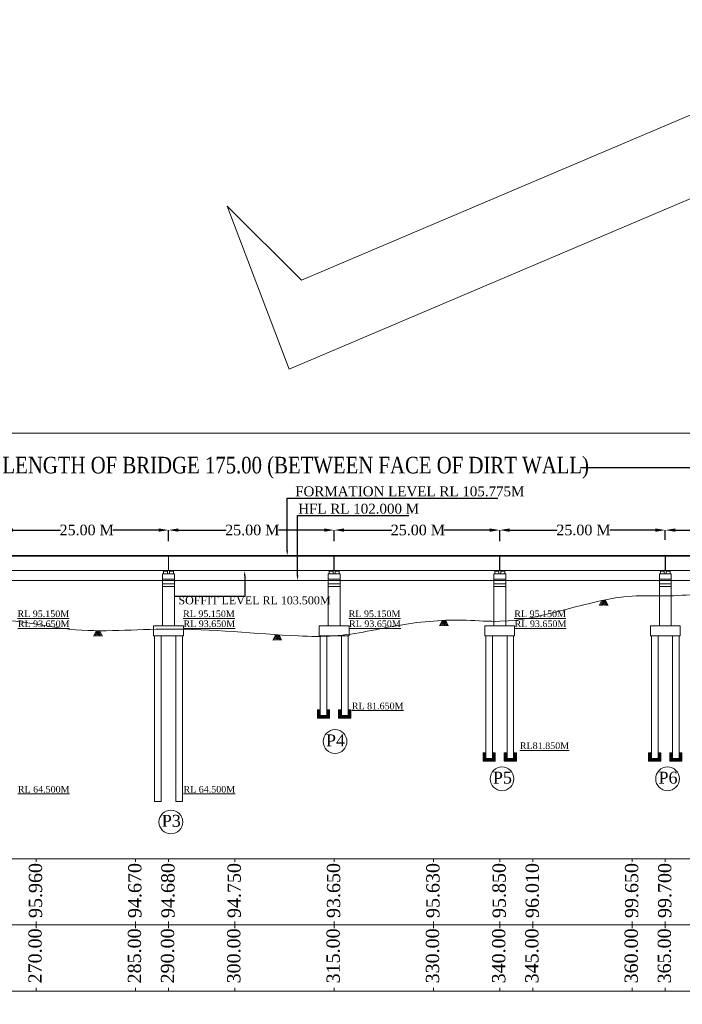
# Model space of a CAD drawing. Header units: millimetres. Extents: x 103078 to 28190236, y -3207472 to 320261.
# Tile 11 of 15: x 27947009 to 28047039, y -287257 to -138548. Entities that reach past the tile are written whole.
import ezdxf
from ezdxf import colors
from ezdxf.entities.mleader import LeaderData, LeaderLine
from ezdxf.math import Vec2, Vec3

# ---------------------------------------------------------------- set-up
doc = ezdxf.new("R2010")
doc.units = ezdxf.units.MM
doc.header["$LTSCALE"] = 60
doc.header["$MEASUREMENT"] = 0
doc.styles.add('PDF Arial Bold', font='times.ttf')
doc.dimstyles.get("Standard").update_dxf_attribs({"dimtxt": 400, "dimasz": 215, "dimexe": 0.18, "dimexo": 0.0625, "dimgap": 0.09, "dimtad": 0, "dimtih": 1, "dimtoh": 1, "dimdec": 0, "dimzin": 4, "dimdsep": 46, "dimtxsty": 'Standard', "dimblk": 'OPEN90', "dimcen": 0, "dimadec": 0, "dimazin": 1, "dimtfac": 1, "dimtdec": 0, "dimtix": 1, "dimtofl": 0, "dimtmove": 0, "dimatfit": 3, "dimldrblk": 'OPEN30', "dimfxl": 1, "dimtolj": 1, "dimtzin": 0, "dimarcsym": 0})

# ---------------------------------------------------------------- blocks, each defined once
blk = doc.blocks.new('*D6284')
at = {"color": 0, "linetype": 'Continuous', "lineweight": -2, "ltscale": 2, "transparency": 16777216}
for p, q in [((27944476, -217096), (27944476, -215634)), ((27945976, -215635), (27953171, -215635)), ((27967976, -215635), (27961078, -215635)), ((27969476, -217316), (27969476, -215634))]:
    blk.add_line(p, q, dxfattribs=at)
at = {"color": 0, "linetype": 'Continuous', "lineweight": 9, "ltscale": 2, "transparency": 16777216}
for points in [[(27945976, -215385), (27945976, -215885), (27944476, -215635)], [(27967976, -215385), (27967976, -215885), (27969476, -215635)]]:
    blk.add_solid(points, dxfattribs=at)
at = {"layer": 'Defpoints', "color": 0, "linetype": 'Continuous', "lineweight": 9, "ltscale": 2, "transparency": 16777216}
for p in [(27944476, -217097), (27969476, -215635), (27969476, -217317)]:
    blk.add_point(p, dxfattribs=at)
at = {"color": 0, "linetype": 'Continuous', "lineweight": 9, "ltscale": 2, "transparency": 16777216, "insert": (27957124, -215635), "char_height": 1500, "attachment_point": 5, "style": 'PDF Arial Bold'}
blk.add_mtext('\\A1;{\\H1.06667x;25.00 M}', dxfattribs=at)
blk = doc.blocks.new('*D6285')
at = {"color": 0, "linetype": 'Continuous', "lineweight": -2, "ltscale": 2, "transparency": 16777216}
for p, q in [((27969476, -217096), (27969476, -215634)), ((27970976, -215635), (27978171, -215635)), ((27992976, -215635), (27986078, -215635)), ((27994476, -217316), (27994476, -215634))]:
    blk.add_line(p, q, dxfattribs=at)
at = {"color": 0, "linetype": 'Continuous', "lineweight": 9, "ltscale": 2, "transparency": 16777216}
for points in [[(27970976, -215385), (27970976, -215885), (27969476, -215635)], [(27992976, -215385), (27992976, -215885), (27994476, -215635)]]:
    blk.add_solid(points, dxfattribs=at)
at = {"layer": 'Defpoints', "color": 0, "linetype": 'Continuous', "lineweight": 9, "ltscale": 2, "transparency": 16777216}
for p in [(27969476, -217097), (27994476, -215635), (27994476, -217317)]:
    blk.add_point(p, dxfattribs=at)
at = {"color": 0, "linetype": 'Continuous', "lineweight": 9, "ltscale": 2, "transparency": 16777216, "insert": (27982124, -215635), "char_height": 1500, "attachment_point": 5, "style": 'PDF Arial Bold'}
blk.add_mtext('\\A1;{\\H1.06667x;25.00 M}', dxfattribs=at)
blk = doc.blocks.new('*D6286')
at = {"color": 0, "linetype": 'Continuous', "lineweight": -2, "ltscale": 2, "transparency": 16777216}
for p, q in [((27994476, -217096), (27994476, -215634)), ((27995976, -215635), (28003171, -215635)), ((28017976, -215635), (28011078, -215635)), ((28019476, -217316), (28019476, -215634))]:
    blk.add_line(p, q, dxfattribs=at)
at = {"color": 0, "linetype": 'Continuous', "lineweight": 9, "ltscale": 2, "transparency": 16777216}
for points in [[(27995976, -215385), (27995976, -215885), (27994476, -215635)], [(28017976, -215385), (28017976, -215885), (28019476, -215635)]]:
    blk.add_solid(points, dxfattribs=at)
at = {"layer": 'Defpoints', "color": 0, "linetype": 'Continuous', "lineweight": 9, "ltscale": 2, "transparency": 16777216}
for p in [(27994476, -217097), (28019476, -215635), (28019476, -217317)]:
    blk.add_point(p, dxfattribs=at)
at = {"color": 0, "linetype": 'Continuous', "lineweight": 9, "ltscale": 2, "transparency": 16777216, "insert": (28007124, -215635), "char_height": 1500, "attachment_point": 5, "style": 'PDF Arial Bold'}
blk.add_mtext('\\A1;{\\H1.06667x;25.00 M}', dxfattribs=at)
blk = doc.blocks.new('*D6287')
at = {"color": 0, "linetype": 'Continuous', "lineweight": -2, "ltscale": 2, "transparency": 16777216}
for p, q in [((28019476, -217096), (28019476, -215634)), ((28020976, -215635), (28028171, -215635)), ((28042976, -215635), (28036078, -215635)), ((28044476, -216873), (28044476, -215634))]:
    blk.add_line(p, q, dxfattribs=at)
at = {"color": 0, "linetype": 'Continuous', "lineweight": 9, "ltscale": 2, "transparency": 16777216}
for points in [[(28020976, -215385), (28020976, -215885), (28019476, -215635)], [(28042976, -215385), (28042976, -215885), (28044476, -215635)]]:
    blk.add_solid(points, dxfattribs=at)
at = {"layer": 'Defpoints', "color": 0, "linetype": 'Continuous', "lineweight": 9, "ltscale": 2, "transparency": 16777216}
for p in [(28019476, -217097), (28044476, -215635), (28044476, -216874)]:
    blk.add_point(p, dxfattribs=at)
at = {"color": 0, "linetype": 'Continuous', "lineweight": 9, "ltscale": 2, "transparency": 16777216, "insert": (28032124, -215635), "char_height": 1500, "attachment_point": 5, "style": 'PDF Arial Bold'}
blk.add_mtext('\\A1;{\\H1.06667x;25.00 M}', dxfattribs=at)
blk = doc.blocks.new('*D6288')
at = {"color": 0, "linetype": 'Continuous', "lineweight": -2, "ltscale": 2, "transparency": 16777216}
for p, q in [((27894476, -209849), (27894476, -206226)), ((27896976, -206226), (27927621, -206226)), ((28066976, -206226), (28031667, -206226)), ((28069476, -210340), (28069476, -206226))]:
    blk.add_line(p, q, dxfattribs=at)
at = {"color": 0, "linetype": 'Continuous', "lineweight": 9, "ltscale": 2, "transparency": 16777216}
for points in [[(27896976, -205809), (27896976, -206643), (27894476, -206226)], [(28066976, -205809), (28066976, -206643), (28069476, -206226)]]:
    blk.add_solid(points, dxfattribs=at)
at = {"layer": 'Defpoints', "color": 0, "linetype": 'Continuous', "lineweight": 9, "ltscale": 2, "transparency": 16777216}
for p in [(28069476, -206226), (27894476, -209850), (28069476, -210340)]:
    blk.add_point(p, dxfattribs=at)
at = {"color": 0, "linetype": 'Continuous', "lineweight": 9, "ltscale": 2, "transparency": 16777216, "insert": (27979644, -206226), "char_height": 1500, "attachment_point": 5, "style": 'PDF Arial Bold'}
blk.add_mtext('\\A1;{\\H1.66667x;\\C256;LENGTH OF BRIDGE 175.00 (BETWEEN FACE OF DIRT WALL)}', dxfattribs=at)
blk = doc.blocks.new('*D6341')
at = {"color": 0, "linetype": 'Continuous', "lineweight": -2, "ltscale": 2, "transparency": 16777216}
for p, q in [((28044476, -217096), (28044476, -215634)), ((28045976, -215635), (28053171, -215635)), ((28067976, -215635), (28061078, -215635)), ((28069476, -216873), (28069476, -215634))]:
    blk.add_line(p, q, dxfattribs=at)
at = {"color": 0, "linetype": 'Continuous', "lineweight": 9, "ltscale": 2, "transparency": 16777216}
for points in [[(28045976, -215385), (28045976, -215885), (28044476, -215635)], [(28067976, -215385), (28067976, -215885), (28069476, -215635)]]:
    blk.add_solid(points, dxfattribs=at)
at = {"layer": 'Defpoints', "color": 0, "linetype": 'Continuous', "lineweight": 9, "ltscale": 2, "transparency": 16777216}
for p in [(28044476, -217097), (28069476, -215635), (28069476, -216874)]:
    blk.add_point(p, dxfattribs=at)
at = {"color": 0, "linetype": 'Continuous', "lineweight": 9, "ltscale": 2, "transparency": 16777216, "insert": (28057124, -215635), "char_height": 1500, "attachment_point": 5, "style": 'PDF Arial Bold'}
blk.add_mtext('\\A1;{\\H1.06667x;25.00 M}', dxfattribs=at)

msp = doc.modelspace()

# ---------------------------------------------------------------- hatches: boundary and pattern name
at = {"linetype": 'Continuous', "lineweight": 9, "ltscale": 2}
h = msp.add_hatch(dxfattribs=at)
h.set_pattern_fill('ANSI31')
h.set_pattern_definition([(45, (17621411.22814, 845644.42983), (-0.0883883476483, 0.0883883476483), [])])
h.paths.add_polyline_path([(27969201.2, -221762.5), (27968851.2, -221762.5), (27968851.2, -221842.5), (27969201.2, -221842.5)])
h = msp.add_hatch(dxfattribs=at)
h.set_pattern_fill('ANSI31')
h.set_pattern_definition([(45, (17622311.22814, 845644.42983), (-0.0883883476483, 0.0883883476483), [])])
h.paths.add_polyline_path([(27970101.2, -221762.5), (27969751.2, -221762.5), (27969751.2, -221842.5), (27970101.2, -221842.5)])
h = msp.add_hatch(dxfattribs=at)
h.set_pattern_fill('ANSI31')
h.set_pattern_definition([(45, (17646411.22814, 845644.42983), (-0.0883883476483, 0.0883883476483), [])])
h.paths.add_polyline_path([(27994201.2, -221762.5), (27993851.2, -221762.5), (27993851.2, -221842.5), (27994201.2, -221842.5)])
h = msp.add_hatch(dxfattribs=at)
h.set_pattern_fill('ANSI31')
h.set_pattern_definition([(45, (17647311.22814, 845644.42983), (-0.0883883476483, 0.0883883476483), [])])
h.paths.add_polyline_path([(27995101.2, -221762.5), (27994751.2, -221762.5), (27994751.2, -221842.5), (27995101.2, -221842.5)])
h = msp.add_hatch(dxfattribs=at)
h.set_pattern_fill('ANSI31')
h.set_pattern_definition([(45, (17671411.22814, 845644.42983), (-0.0883883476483, 0.0883883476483), [])])
h.paths.add_polyline_path([(28019201.2, -221762.5), (28018851.2, -221762.5), (28018851.2, -221842.5), (28019201.2, -221842.5)])
h = msp.add_hatch(dxfattribs=at)
h.set_pattern_fill('ANSI31')
h.set_pattern_definition([(45, (17672311.22814, 845644.42983), (-0.0883883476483, 0.0883883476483), [])])
h.paths.add_polyline_path([(28020101.2, -221762.5), (28019751.2, -221762.5), (28019751.2, -221842.5), (28020101.2, -221842.5)])
h = msp.add_hatch(dxfattribs=at)
h.set_pattern_fill('ANSI31')
h.set_pattern_definition([(45, (17696411.22814, 845644.42983), (-0.0883883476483, 0.0883883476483), [])])
h.paths.add_polyline_path([(28044201.2, -221762.5), (28043851.2, -221762.5), (28043851.2, -221842.5), (28044201.2, -221842.5)])
h = msp.add_hatch(dxfattribs=at)
h.set_pattern_fill('ANSI31')
h.set_pattern_definition([(45, (17697311.22814, 845644.42983), (-0.0883883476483, 0.0883883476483), [])])
h.paths.add_polyline_path([(28045101.2, -221762.5), (28044751.2, -221762.5), (28044751.2, -221842.5), (28045101.2, -221842.5)])
h = msp.add_hatch(dxfattribs=at)
h.set_pattern_fill('GOST_GROUND', scale=8.333333)
h.set_pattern_definition([(45, (22392373.96, -66228.784), (117.8511297, 0), [166.666666]), (45, (22392398.96, -66228.784), (117.8511297, 0), [166.666666]), (45, (22392423.96, -66228.784), (117.8511297, 0), [166.666666])])
h.paths.add_polyline_path([(27992376.2, -242780), (27991959.6, -242780), (27991959.6, -244030), (27993792.9, -244030), (27993792.9, -242780), (27993376.2, -242780), (27993376.2, -243613.3), (27992376.2, -243613.3)])
h = msp.add_hatch(dxfattribs=at)
h.set_pattern_fill('GOST_GROUND', scale=8.333333)
h.set_pattern_definition([(45, (22395573.96, -66228.784), (117.8511297, 0), [166.666666]), (45, (22395598.96, -66228.784), (117.8511297, 0), [166.666666]), (45, (22395623.96, -66228.784), (117.8511297, 0), [166.666666])])
h.paths.add_polyline_path([(27995576.2, -242780), (27995159.6, -242780), (27995159.6, -244030), (27996992.9, -244030), (27996992.9, -242780), (27996576.2, -242780), (27996576.2, -243613.3), (27995576.2, -243613.3)])
h = msp.add_hatch(dxfattribs=at)
h.set_pattern_fill('GOST_GROUND', scale=8.333333)
h.set_pattern_definition([(45, (22417373.96, -72728.784), (117.8511297, 0), [166.666666]), (45, (22417398.96, -72728.784), (117.8511297, 0), [166.666666]), (45, (22417423.96, -72728.784), (117.8511297, 0), [166.666666])])
h.paths.add_polyline_path([(28017376.2, -249280), (28016959.6, -249280), (28016959.6, -250530), (28018792.9, -250530), (28018792.9, -249280), (28018376.2, -249280), (28018376.2, -250113.3), (28017376.2, -250113.3)])
h = msp.add_hatch(dxfattribs=at)
h.set_pattern_fill('GOST_GROUND', scale=8.333333)
h.set_pattern_definition([(45, (22420573.96, -72728.784), (117.8511297, 0), [166.666666]), (45, (22420598.96, -72728.784), (117.8511297, 0), [166.666666]), (45, (22420623.96, -72728.784), (117.8511297, 0), [166.666666])])
h.paths.add_polyline_path([(28020576.2, -249280), (28020159.6, -249280), (28020159.6, -250530), (28021992.9, -250530), (28021992.9, -249280), (28021576.2, -249280), (28021576.2, -250113.3), (28020576.2, -250113.3)])
h = msp.add_hatch(dxfattribs=at)
h.set_pattern_fill('GOST_GROUND', scale=8.333333)
h.set_pattern_definition([(45, (22442373.96, -72728.784), (117.8511297, 0), [166.666666]), (45, (22442398.96, -72728.784), (117.8511297, 0), [166.666666]), (45, (22442423.96, -72728.784), (117.8511297, 0), [166.666666])])
h.paths.add_polyline_path([(28042376.2, -249280), (28041959.6, -249280), (28041959.6, -250530), (28043792.9, -250530), (28043792.9, -249280), (28043376.2, -249280), (28043376.2, -250113.3), (28042376.2, -250113.3)])
h = msp.add_hatch(dxfattribs=at)
h.set_pattern_fill('GOST_GROUND', scale=8.333333)
h.set_pattern_definition([(45, (22445573.96, -72728.784), (117.8511297, 0), [166.666666]), (45, (22445598.96, -72728.784), (117.8511297, 0), [166.666666]), (45, (22445623.96, -72728.784), (117.8511297, 0), [166.666666])])
h.paths.add_polyline_path([(28045576.2, -249280), (28045159.6, -249280), (28045159.6, -250530), (28046992.9, -250530), (28046992.9, -249280), (28046576.2, -249280), (28046576.2, -250113.3), (28045576.2, -250113.3)])

# ---------------------------------------------------------------- linework, layer by layer
at = {"color": 7, "linetype": 'Continuous', "lineweight": 9, "ltscale": 2}
for p, q in [((28082072.4, -138547.7), (27989554.3, -177887.2)), ((27987665.3, -191339.5), (28086627.3, -149260)), ((27978340.3, -166693), (27987665.3, -191339.5)), ((27989554.3, -177887.2), (27978340.3, -166693)), ((27879476.2, -219487.5), (28077596.2, -219487.5)), ((27879476.2, -219562.5), (28077596.2, -219562.5)), ((27969456.2, -221762.5), (27969456.2, -219487.5)), ((27969476.2, -221762.5), (27969476.2, -219487.5)), ((27969496.2, -221762.5), (27969496.2, -219487.5)), ((27994456.2, -221762.5), (27994456.2, -219487.5)), ((27994476.2, -221762.5), (27994476.2, -219487.5)), ((27994496.2, -221762.5), (27994496.2, -219487.5)), ((28019456.2, -221762.5), (28019456.2, -219487.5)), ((28019476.2, -221762.5), (28019476.2, -219487.5)), ((28019496.2, -221762.5), (28019496.2, -219487.5)), ((28044456.2, -221762.5), (28044456.2, -219487.5)), ((28044476.2, -221762.5), (28044476.2, -219487.5)), ((28044496.2, -221762.5), (28044496.2, -219487.5)), ((27879477.6, -221762.5), (28068875.1, -221762.5)), ((27968726.2, -221842.5), (27969326.2, -221842.5)), ((27968851.2, -221842.5), (27968851.2, -221762.5)), ((27969201.2, -221762.5), (27969751.2, -221762.5)), ((27969626.2, -221842.5), (27970226.2, -221842.5)), ((27969751.2, -221842.5), (27969751.2, -221762.5)), ((27993726.2, -221842.5), (27994326.2, -221842.5)), ((27993851.2, -221842.5), (27993851.2, -221762.5)), ((27994201.2, -221762.5), (27994751.2, -221762.5)), ((27994626.2, -221842.5), (27995226.2, -221842.5)), ((27994751.2, -221842.5), (27994751.2, -221762.5)), ((28018726.2, -221842.5), (28019326.2, -221842.5)), ((28018851.2, -221842.5), (28018851.2, -221762.5)), ((28019201.2, -221762.5), (28019751.2, -221762.5)), ((28019626.2, -221842.5), (28020226.2, -221842.5)), ((28019751.2, -221842.5), (28019751.2, -221762.5)), ((28043726.2, -221842.5), (28044326.2, -221842.5)), ((28043851.2, -221842.5), (28043851.2, -221762.5)), ((28044626.2, -221842.5), (28045226.2, -221842.5)), ((28044751.2, -221842.5), (28044751.2, -221762.5)), ((27879476.2, -223262.5), (28077596.2, -223262.5)), ((27968576.2, -230112.5), (27968576.2, -223762.5)), ((27970376.2, -230112.5), (27970376.2, -223762.5)), ((27993576.2, -230112.5), (27993576.2, -223762.5)), ((27995376.2, -230112.5), (27995376.2, -223762.5)), ((28018576.2, -230112.5), (28018576.2, -223762.5)), ((28020376.2, -230112.5), (28020376.2, -223262.5)), ((28043576.2, -230112.5), (28043576.2, -223762.5)), ((28045376.2, -230112.5), (28045376.2, -223262.5)), ((28034512.4, -227045.5), (28034916.4, -226207)), ((28034642.9, -227045.5), (28035046.9, -226207)), ((28034785.9, -227045.5), (28035189.9, -226207)), ((28034915.9, -227045.5), (28035319.9, -226207)), ((28034916.4, -226207), (28035299.9, -227045.5)), ((28035046.9, -226207), (28035430.4, -227045.5)), ((28035058.9, -227045.5), (28035462.9, -226207)), ((28035189.9, -226207), (28035573.4, -227045.5)), ((28035319.9, -226207), (28035703.4, -227045.5)), ((28035462.9, -226207), (28035846.4, -227045.5)), ((27967226.2, -230112.5), (27971726.2, -230112.5)), ((27992226.2, -230112.5), (27996726.2, -230112.5)), ((28010369, -230112.7), (28010773, -229274.2)), ((28010499.5, -230112.7), (28010903.5, -229274.2)), ((28010642.5, -230112.7), (28011046.5, -229274.2)), ((28010772.5, -230112.7), (28011176.5, -229274.2)), ((28010773, -229274.2), (28011156.5, -230112.7)), ((28010903.5, -229274.2), (28011287, -230112.7)), ((28010915.5, -230112.7), (28011319.5, -229274.2)), ((28011046.5, -229274.2), (28011430, -230112.7)), ((28011176.5, -229274.2), (28011560, -230112.7)), ((28011319.5, -229274.2), (28011703, -230112.7)), ((28017226.2, -230112.5), (28021726.2, -230112.5)), ((28042226.2, -230112.5), (28046726.2, -230112.5)), ((27958151.4, -231669.3), (27958555.4, -230830.8)), ((27958281.9, -231669.3), (27958685.9, -230830.8)), ((27958424.9, -231669.3), (27958828.9, -230830.8)), ((27958554.9, -231669.3), (27958958.9, -230830.8)), ((27958555.4, -230830.8), (27958938.9, -231669.3)), ((27958685.9, -230830.8), (27959069.4, -231669.3)), ((27958697.9, -231669.3), (27959101.9, -230830.8)), ((27958828.9, -230830.8), (27959212.4, -231669.3)), ((27958958.9, -230830.8), (27959342.4, -231669.3)), ((27959101.9, -230830.8), (27959485.4, -231669.3)), ((27967226.2, -231612.5), (27971726.2, -231612.5)), ((27985209.8, -232282.1), (27985613.8, -231443.6)), ((27985340.3, -232282.1), (27985744.3, -231443.6)), ((27985483.3, -232282.1), (27985887.3, -231443.6)), ((27985613.3, -232282.1), (27986017.3, -231443.6)), ((27985613.8, -231443.6), (27985997.3, -232282.1)), ((27985744.3, -231443.6), (27986127.8, -232282.1)), ((27985756.3, -232282.1), (27986160.3, -231443.6)), ((27985887.3, -231443.6), (27986270.8, -232282.1)), ((27986017.3, -231443.6), (27986400.8, -232282.1)), ((27986160.3, -231443.6), (27986543.8, -232282.1)), ((27992226.2, -231612.5), (27996726.2, -231612.5)), ((28017226.2, -231612.5), (28021726.2, -231612.5)), ((28042226.2, -231612.5), (28046726.2, -231612.5)), ((27992360, -242780), (27991943.3, -242780)), ((27991959.6, -244030), (27991959.6, -242780)), ((27992376.2, -243612.5), (27993376.2, -243612.5)), ((27993792.9, -242780), (27993376.2, -242780)), ((27993792.9, -244030), (27993792.9, -242780)), ((27995560, -242780), (27995143.3, -242780)), ((27995159.6, -244030), (27995159.6, -242780)), ((27995576.2, -243612.5), (27996576.2, -243612.5)), ((27996992.9, -242780), (27996576.2, -242780)), ((27996992.9, -244030), (27996992.9, -242780)), ((27991959.6, -244030), (27993792.9, -244030)), ((27995159.6, -244030), (27996992.9, -244030)), ((28017360, -249280), (28016943.3, -249280)), ((28016959.6, -250530), (28016959.6, -249280)), ((28018792.9, -249280), (28018376.2, -249280)), ((28018792.9, -250530), (28018792.9, -249280)), ((28020159.6, -250530), (28020159.6, -249280)), ((28020560, -249280), (28020159.6, -249280)), ((28021992.9, -249280), (28021576.2, -249280)), ((28021992.9, -250530), (28021992.9, -249280)), ((28042360, -249280), (28041943.3, -249280)), ((28041959.6, -250530), (28041959.6, -249280)), ((28043792.9, -249280), (28043376.2, -249280)), ((28043792.9, -250530), (28043792.9, -249280)), ((28045159.6, -250530), (28045159.6, -249280)), ((28045560, -249280), (28045159.6, -249280)), ((28046992.9, -249280), (28046576.2, -249280)), ((28046992.9, -250530), (28046992.9, -249280)), ((28016959.6, -250530), (28018792.9, -250530)), ((28017376.2, -250112.5), (28018376.2, -250112.5)), ((28020159.6, -250530), (28021992.9, -250530)), ((28020576.2, -250112.5), (28021576.2, -250112.5)), ((28041959.6, -250530), (28043792.9, -250530)), ((28042376.2, -250112.5), (28043376.2, -250112.5)), ((28045159.6, -250530), (28046992.9, -250530)), ((28045576.2, -250112.5), (28046576.2, -250112.5)), ((27967376.2, -256612.5), (27968376.2, -256612.5)), ((27970576.2, -256612.5), (27971576.2, -256612.5)), ((27874476.2, -265262.5), (28084476.2, -265262.5)), ((27949476.2, -265262.5), (27949476.2, -265762.5)), ((27964476.2, -265262.5), (27964476.2, -265762.5)), ((27969476.2, -265262.5), (27969476.2, -265762.5)), ((27979476.2, -265262.5), (27979476.2, -265762.5)), ((27994476.2, -265262.5), (27994476.2, -265762.5)), ((28009476.2, -265262.5), (28009476.2, -265762.5)), ((28019476.2, -265262.5), (28019476.2, -265762.5)), ((28024476.2, -265262.5), (28024476.2, -265762.5)), ((28039476.2, -265262.5), (28039476.2, -265762.5)), ((28044476.2, -265262.5), (28044476.2, -265762.5)), ((27949476.2, -274762.5), (27949476.2, -275762.5)), ((27964476.2, -274762.5), (27964476.2, -275762.5)), ((27969476.2, -274762.5), (27969476.2, -275762.5)), ((27979476.2, -274762.5), (27979476.2, -275762.5)), ((27994476.2, -274762.5), (27994476.2, -275762.5)), ((28009476.2, -274762.5), (28009476.2, -275762.5)), ((28019476.2, -274762.5), (28019476.2, -275762.5)), ((28024476.2, -274762.5), (28024476.2, -275762.5)), ((28039476.2, -274762.5), (28039476.2, -275762.5)), ((28044476.2, -274762.5), (28044476.2, -275762.5)), ((27854476.2, -275262.5), (28084476.2, -275262.5)), ((27874476.2, -285262.5), (28084476.2, -285262.5)), ((27949476.2, -284762.5), (27949476.2, -285262.5)), ((27964476.2, -284762.5), (27964476.2, -285262.5)), ((27969476.2, -284762.5), (27969476.2, -285262.5)), ((27979476.2, -284762.5), (27979476.2, -285262.5)), ((27994476.2, -284762.5), (27994476.2, -285262.5)), ((28009476.2, -284762.5), (28009476.2, -285262.5)), ((28019476.2, -284762.5), (28019476.2, -285262.5)), ((28024476.2, -284762.5), (28024476.2, -285262.5)), ((28039476.2, -284762.5), (28039476.2, -285262.5)), ((28044476.2, -284762.5), (28044476.2, -285262.5))]:
    msp.add_line(p, q, dxfattribs=at)
at = {"linetype": 'Continuous', "lineweight": 9}
for p, q in [((27968576.2, -222262.5), (27970376.2, -222262.5)), ((27968576.2, -223762.5), (27968576.2, -222262.5)), ((27968576.2, -223062.5), (27970376.2, -223062.5)), ((27968726.2, -222262.5), (27968726.2, -221842.5)), ((27969201.2, -221842.5), (27969201.2, -221762.5)), ((27969326.2, -222262.5), (27969326.2, -221842.5)), ((27969626.2, -222262.5), (27969626.2, -221842.5)), ((27970101.2, -221842.5), (27970101.2, -221762.5)), ((27970226.2, -222262.5), (27970226.2, -221842.5)), ((27970376.2, -223762.5), (27970376.2, -222262.5)), ((27993576.2, -222262.5), (27995376.2, -222262.5)), ((27993576.2, -223762.5), (27993576.2, -222262.5)), ((27993576.2, -223062.5), (27995376.2, -223062.5)), ((27993726.2, -222262.5), (27993726.2, -221842.5)), ((27994201.2, -221842.5), (27994201.2, -221762.5)), ((27994326.2, -222262.5), (27994326.2, -221842.5)), ((27994626.2, -222262.5), (27994626.2, -221842.5)), ((27995101.2, -221842.5), (27995101.2, -221762.5)), ((27995226.2, -222262.5), (27995226.2, -221842.5)), ((27995376.2, -223762.5), (27995376.2, -222262.5)), ((28018576.2, -222262.5), (28020376.2, -222262.5)), ((28018576.2, -223762.5), (28018576.2, -222262.5)), ((28018576.2, -223062.5), (28020376.2, -223062.5)), ((28018726.2, -222262.5), (28018726.2, -221842.5)), ((28019201.2, -221842.5), (28019201.2, -221762.5)), ((28019326.2, -222262.5), (28019326.2, -221842.5)), ((28019626.2, -222262.5), (28019626.2, -221842.5)), ((28020101.2, -221842.5), (28020101.2, -221762.5)), ((28020226.2, -222262.5), (28020226.2, -221842.5)), ((28020376.2, -223762.5), (28020376.2, -222262.5)), ((28043576.2, -222262.5), (28045376.2, -222262.5)), ((28043576.2, -223762.5), (28043576.2, -222262.5)), ((28043576.2, -223062.5), (28045376.2, -223062.5)), ((28043726.2, -222262.5), (28043726.2, -221842.5)), ((28044201.2, -221842.5), (28044201.2, -221762.5)), ((28044326.2, -222262.5), (28044326.2, -221842.5)), ((28044626.2, -222262.5), (28044626.2, -221842.5)), ((28045101.2, -221842.5), (28045101.2, -221762.5)), ((28045226.2, -222262.5), (28045226.2, -221842.5)), ((28045376.2, -223762.5), (28045376.2, -222262.5)), ((27968576.2, -223762.5), (27970376.2, -223762.5)), ((27968576.2, -224162.5), (27970376.2, -224162.5)), ((27993576.2, -223762.5), (27995376.2, -223762.5)), ((27993576.2, -224162.5), (27995376.2, -224162.5)), ((28018576.2, -223762.5), (28020376.2, -223762.5)), ((28018576.2, -224162.5), (28020376.2, -224162.5)), ((28043576.2, -223762.5), (28045376.2, -223762.5)), ((28043576.2, -224162.5), (28045376.2, -224162.5)), ((27967226.2, -231612.5), (27967226.2, -230112.5)), ((27971726.2, -231612.5), (27971726.2, -230112.5)), ((27992226.2, -231612.5), (27992226.2, -230112.5)), ((27996726.2, -231612.5), (27996726.2, -230112.5)), ((28017226.2, -231612.5), (28017226.2, -230112.5)), ((28021726.2, -231612.5), (28021726.2, -230112.5)), ((28042226.2, -231612.5), (28042226.2, -230112.5)), ((28046726.2, -231612.5), (28046726.2, -230112.5)), ((27967376.2, -256612.5), (27967376.2, -231612.5)), ((27968376.2, -256612.5), (27968376.2, -231612.5)), ((27970576.2, -256612.5), (27970576.2, -231612.5)), ((27971576.2, -256612.5), (27971576.2, -231612.5)), ((27992376.2, -243612.5), (27992376.2, -231612.5)), ((27993376.2, -243612.5), (27993376.2, -231612.5)), ((27995576.2, -243612.5), (27995576.2, -231612.5)), ((27996576.2, -243612.5), (27996576.2, -231612.5)), ((28017376.2, -250112.5), (28017376.2, -231612.5)), ((28018376.2, -250112.5), (28018376.2, -231612.5)), ((28020576.2, -250112.5), (28020576.2, -231612.5)), ((28021576.2, -250112.5), (28021576.2, -231612.5)), ((28042376.2, -250112.5), (28042376.2, -231612.5)), ((28043376.2, -250112.5), (28043376.2, -231612.5)), ((28045576.2, -250112.5), (28045576.2, -231612.5)), ((28046576.2, -250112.5), (28046576.2, -231612.5))]:
    msp.add_line(p, q, dxfattribs=at)
at = {"color": 7, "linetype": 'Continuous', "lineweight": 9, "ltscale": 2}
msp.add_lwpolyline([(28190236.3, -440868.5), (27853119.3, -440868.5), (27853119.3, -200975.5), (28190236.3, -200975.5)], close=True, dxfattribs=at)
for centre in [(27994616.7, -247566.2), (28019818.6, -253201.6), (28044818.6, -253201.6), (27969829.6, -259718.2)]:
    msp.add_circle(centre, 1791.9, dxfattribs=at)
msp.add_spline([(27879476.2, -223262.5), (27895134.3, -223262.5), (27904476.2, -224412.5), (27919476.2, -227412.5), (27924476.2, -227812.5), (27939476.2, -229302.5), (27944476.2, -229272.5), (27954476.2, -230592.5), (27969476.2, -230582.5), (27989087.8, -231612.5), (27994476.2, -231612.5), (28004477.6, -229975.1), (28014476.2, -229252.5), (28019476.2, -229412.5), (28039476.2, -225612.5), (28044476.2, -225562.5), (28054476.2, -224512.5), (28059476.2, -223262.5)], degree=3, dxfattribs=at)

# ---------------------------------------------------------------- texts
at = {"color": 7, "linetype": 'Continuous', "lineweight": 9, "ltscale": 2, "char_height": 2000, "width": 9664, "attachment_point": 3, "style": 'PDF Arial Bold'}
for s, insert in [(' {\\H0.5x;\\LRL 95.150M}', (27954477.6, -227775.1)), (' {\\H0.5x;\\LRL 95.150M}', (27979477.6, -227775.1)), (' {\\H0.5x;\\LRL 95.150M}', (28004477.6, -227775.1)), (' {\\H0.5x;\\LRL 95.150M}', (28029477.6, -227775.1)), (' {\\H0.5x;\\LRL 93.650M}', (27954531.3, -229283.4)), (' {\\H0.5x;\\LRL 93.650M}', (27979531.3, -229283.4)), (' {\\H0.5x;\\LRL 93.650M}', (28004531.3, -229283.4)), (' {\\H0.5x;\\LRL 93.650M}', (28029531.3, -229283.4)), (' {\\H0.5x;\\LRL 81.650M}', (28004948, -241700.9)), (' {\\H0.5x;\\LRL81.850M}', (28029948, -247700.9)), (' {\\H0.5x;\\LRL 64.500M}', (27954531.3, -254283.4)), (' {\\H0.5x;\\LRL 64.500M}', (27979531.3, -254283.4))]:
    msp.add_mtext(s, dxfattribs=dict(at, insert=insert))
at = {"linetype": 'Continuous', "lineweight": 9, "char_height": 1500, "attachment_point": 1}
for s, insert in [('{\\fTimes New Roman|b0|i0|c0|p18;\\H1.2x;P4}', (27993247.2, -246493)), ('{\\fTimes New Roman|b0|i0|c0|p18;\\H1.2x;P5}', (28018449.1, -252128.4)), ('{\\fTimes New Roman|b0|i0|c0|p18;\\H1.2x;P6}', (28043449.1, -252128.4)), ('{\\fTimes New Roman|b0|i0|c0|p18;\\H1.2x;P3}', (27968460.1, -258645))]:
    msp.add_mtext(s, dxfattribs=dict(at, insert=insert))
at = {"linetype": 'Continuous', "lineweight": 9, "char_height": 2000, "attachment_point": 1, "rotation": 90}
for s, insert in [('{\\fTimes New Roman|b0|i0|c0|p18;95.960}', (27948385.7, -274226.9)), ('{\\fTimes New Roman|b0|i0|c0|p18;94.670}', (27963385.7, -274226.9)), ('{\\fTimes New Roman|b0|i0|c0|p18;94.680}', (27968385.7, -274226.9)), ('{\\fTimes New Roman|b0|i0|c0|p18;94.750}', (27978385.7, -274226.9)), ('{\\fTimes New Roman|b0|i0|c0|p18;93.650}', (27993385.7, -274226.9)), ('{\\fTimes New Roman|b0|i0|c0|p18;95.630}', (28008385.7, -274226.9)), ('{\\fTimes New Roman|b0|i0|c0|p18;95.850}', (28018385.7, -274226.9)), ('{\\fTimes New Roman|b0|i0|c0|p18;96.010}', (28023385.7, -274226.9)), ('{\\fTimes New Roman|b0|i0|c0|p18;99.650}', (28038385.7, -274226.9)), ('{\\fTimes New Roman|b0|i0|c0|p18;99.700}', (28043385.7, -274226.9)), ('{\\fTimes New Roman|b0|i0|c0|p18;270.00}', (27948324.5, -284099.3)), ('{\\fTimes New Roman|b0|i0|c0|p18;285.00}', (27963324.5, -284099.3)), ('{\\fTimes New Roman|b0|i0|c0|p18;290.00}', (27968324.5, -284099.3)), ('{\\fTimes New Roman|b0|i0|c0|p18;300.00}', (27978324.5, -284099.3)), ('{\\fTimes New Roman|b0|i0|c0|p18;315.00}', (27993324.5, -284099.3)), ('{\\fTimes New Roman|b0|i0|c0|p18;330.00}', (28008324.5, -284099.3)), ('{\\fTimes New Roman|b0|i0|c0|p18;340.00}', (28018324.5, -284099.3)), ('{\\fTimes New Roman|b0|i0|c0|p18;345.00}', (28023324.5, -284099.3)), ('{\\fTimes New Roman|b0|i0|c0|p18;360.00}', (28038324.5, -284099.3)), ('{\\fTimes New Roman|b0|i0|c0|p18;365.00}', (28043324.5, -284099.3))]:
    msp.add_mtext(s, dxfattribs=dict(at, insert=insert))

# ---------------------------------------------------------------- dimensions: what is measured, and where the dimension line sits
at = {"color": 7, "linetype": 'Continuous', "lineweight": 9, "ltscale": 2}
for base, p1, p2, text, override, picture, middle in [((28069476.2, -206226.1), (27894476.2, -209849.5), (28069476.2, -210340), '{\\H1.66667x;\\C256;LENGTH OF BRIDGE 175.00 (BETWEEN FACE OF DIRT WALL)}', {"dimtxt": 1500, "dimasz": 2500, "dimtxsty": 'PDF Arial Bold', "dimfxl": 300}, '*D6288', (27979644, -206226.1)), ((27969476.2, -215634.5), (27944476.2, -217096.5), (27969476.2, -217316.5), '{\\H1.06667x;25.00 M}', {"dimtxt": 1500, "dimasz": 1500, "dimtxsty": 'PDF Arial Bold', "dimfxl": 300}, '*D6284', (27957124.3, -215634.5)), ((27994476.2, -215634.5), (27969476.2, -217096.5), (27994476.2, -217316.5), '{\\H1.06667x;25.00 M}', {"dimtxt": 1500, "dimasz": 1500, "dimtxsty": 'PDF Arial Bold', "dimfxl": 300}, '*D6285', (27982124.3, -215634.5)), ((28019476.2, -215634.5), (27994476.2, -217096.5), (28019476.2, -217316.5), '{\\H1.06667x;25.00 M}', {"dimtxt": 1500, "dimasz": 1500, "dimtxsty": 'PDF Arial Bold', "dimfxl": 300}, '*D6286', (28007124.3, -215634.5)), ((28044476.2, -215634.5), (28019476.2, -217096.5), (28044476.2, -216873.5), '{\\H1.06667x;25.00 M}', {"dimtxt": 1500, "dimasz": 1500, "dimtxsty": 'PDF Arial Bold', "dimfxl": 300}, '*D6287', (28032124.3, -215634.5)), ((28069476.2, -215634.5), (28044476.2, -217096.5), (28069476.2, -216873.5), '{\\H1.06667x;25.00 M}', {"dimtxt": 1500, "dimasz": 1500, "dimtxsty": 'PDF Arial Bold', "dimfxl": 300}, '*D6341', (28057124.3, -215634.5))]:
    dim = msp.add_linear_dim(base=base, p1=p1, p2=p2, text=text, dimstyle='Standard', override=override, dxfattribs=at)
    dim.commit()
    dim.dimension.update_dxf_attribs({"geometry": picture, "text_midpoint": middle, "dimtype": 160})

# ---------------------------------------------------------------- leaders
ml = msp.add_multileader_mtext('Standard', dxfattribs=at)
ml.set_content('{\\fTimes New Roman|b0|i0|c0|p18;\\C256;FORMATION LEVEL RL 105.775M}', color=7)
ml.set_leader_properties()
ml.build(insert=Vec2(0, 0))
ml.multileader.update_dxf_attribs({"text_left_attachment_type": 6, "text_right_attachment_type": 6, "dogleg_length": 0.36, "arrow_head_size": 800})
ctx = ml.context
ctx.base_point, ctx.char_height, ctx.arrow_head_size, ctx.landing_gap_size, ctx.plane_origin = Vec3(27987394.2, -210833.5), 1500, 800, 1200, Vec3(27987393.8, -219487.5)
ctx.left_attachment, ctx.right_attachment = 6, 6
notes = []
notes.append((ctx, [(0, (1, 1, 0), (27987393.8, -210833.5), (1, 0), 0.36, [(0, [(27987393.8, -219487.5)], 0, [])])]))
ctx.mtext.insert, ctx.mtext.width, ctx.mtext.line_spacing_factor, ctx.mtext.flow_direction = Vec3(27988594.2, -209033.5), 51862.64, 1.8, 5
ml = msp.add_multileader_mtext('Standard', dxfattribs=at)
ml.set_content('{\\fTimes New Roman|b0|i0|c0|p18;\\C256;HFL RL 102.000 M}', color=7)
ml.set_leader_properties()
ml.build(insert=Vec2(0, 0))
ml.multileader.update_dxf_attribs({"text_left_attachment_type": 6, "text_right_attachment_type": 6, "dogleg_length": 0.36, "arrow_head_size": 800})
ctx = ml.context
ctx.base_point, ctx.char_height, ctx.arrow_head_size, ctx.landing_gap_size, ctx.plane_origin = Vec3(27988952.7, -213452), 1500, 800, 100, Vec3(27988952.3, -223262.5)
ctx.left_attachment, ctx.right_attachment = 6, 6
notes.append((ctx, [(0, (1, 1, 0), (27988952.3, -213452), (1, 0), 0.36, [(0, [(27988952.3, -223262.5)], 0, [])])]))
ctx.mtext.insert, ctx.mtext.width, ctx.mtext.defined_height, ctx.mtext.line_spacing_factor, ctx.mtext.flow_direction = Vec3(27989052.7, -211652), 23358.514, 707.5, 1.8, 5
ml = msp.add_multileader_mtext('Standard', dxfattribs=at)
ml.set_content('{\\fTimes New Roman|b0|i0|c0|p18;\\C256;SOFFIT LEVEL RL 103.500M}', color=7)
ml.set_leader_properties()
ml.build(insert=Vec2(0, 0))
ml.multileader.update_dxf_attribs({"text_left_attachment_type": 0, "text_right_attachment_type": 6, "dogleg_length": 0.36, "arrow_head_size": 800})
ctx = ml.context
ctx.base_point, ctx.char_height, ctx.arrow_head_size, ctx.landing_gap_size, ctx.plane_origin = Vec3(27980975.3, -225642), 1200, 800, -10000, Vec3(27980975.3, -221762.5)
ctx.left_attachment, ctx.right_attachment = 0, 6
notes.append((ctx, [(0, (1, 1, 0), (27980975.3, -225642), (1, 0), 0.000000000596, [(0, [(27980975.3, -221762.5)], 0, [])])]))
ctx.mtext.insert, ctx.mtext.width, ctx.mtext.defined_height, ctx.mtext.line_spacing_factor, ctx.mtext.flow_direction = Vec3(27970975.3, -225642), 34087.548, 3269.1, 0.5, 5
for ctx, leaders in notes:
    for number, flags, end, landing, length, lines in leaders:
        leader = LeaderData()
        leader.index, (leader.has_last_leader_line, leader.has_dogleg_vector, leader.attachment_direction) = number, flags
        leader.last_leader_point, leader.dogleg_vector, leader.dogleg_length = Vec3(end), Vec3(landing), length
        for number, points, colour, breaks in lines:
            line = LeaderLine()
            line.index, line.vertices, line.color, line.breaks = number, Vec3.list(points), colors.encode_raw_color(colour), breaks
            leader.lines.append(line)
        ctx.leaders.append(leader)

doc.saveas('drawing.dxf')
